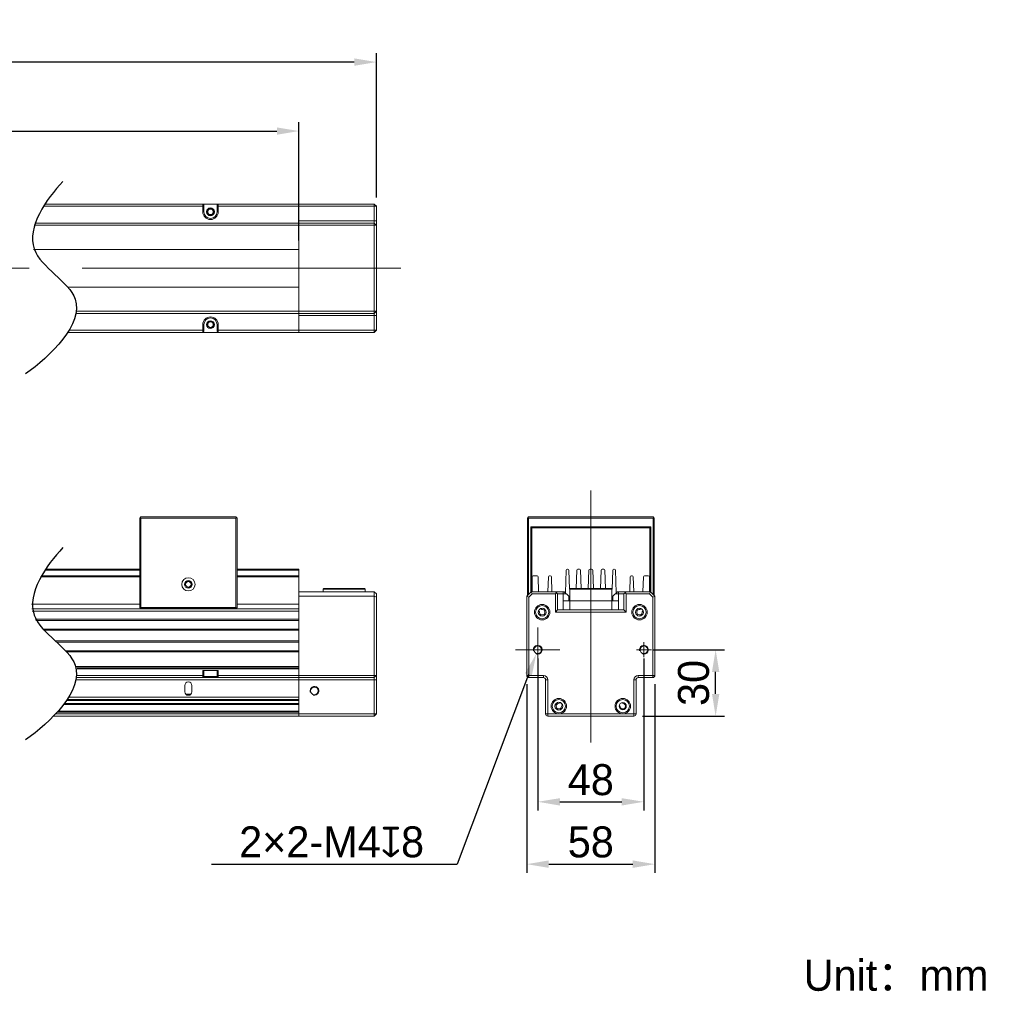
# Model space of a CAD drawing. Header units: millimetres. Extents: x 34 to 318, y 57 to 170.
# Tile 2 of 2: x 207 to 318, y 57 to 167. Entities that reach past the tile are written whole.
import ezdxf

# ---------------------------------------------------------------- set-up
doc = ezdxf.new("R2010")
doc.units = ezdxf.units.MM
doc.header["$LTSCALE"] = 3
doc.header["$PDSIZE"] = -5
doc.linetypes.add('点画线', pattern=[18, 12, -2, 2, -2])
doc.layers.get('Defpoints').update_dxf_attribs({"lineweight": 18})
for name, color, linetype, lineweight in [('中心线层', 1, '点画线', 18), ('尺寸线层', 3, 'Continuous', 18), ('标注', 3, 'Continuous', 25), ('粗实线', 7, 'Continuous', 30), ('细实线层', 7, 'Continuous', 18)]:
    doc.layers.add(name, color=color, linetype=linetype, lineweight=lineweight)
doc.styles.get("Standard").update_dxf_attribs({"font": '兰亭黑 GBK.TTF'})
doc.dimstyles.new('CST Standard', dxfattribs={"dimtxt": 3.5, "dimasz": 2.5, "dimexe": 1, "dimexo": 1, "dimgap": 0.6, "dimtad": 1, "dimtoh": 1, "dimdsep": 46, "dimtxsty": 'Standard', "dimcen": -2.5, "dimdle": 5, "dimadec": 0, "dimazin": 2, "dimtfac": 1, "dimtofl": 0, "dimtmove": 0, "dimatfit": 0, "dimfxl": 1, "dimtolj": 1, "dimarcsym": 0})

# ---------------------------------------------------------------- blocks, each defined once
blk = doc.blocks.new('*X1')
at = {"layer": 'Defpoints', "color": 0}
for p in [(238.15, 154.49), (63.15, 141.11), (238.15, 141.11)]:
    blk.add_point(p, dxfattribs=at)
at = {"layer": '尺寸线层', "color": 0, "linetype": 'Continuous', "lineweight": -2, "ltscale": 3}
for p, q in [((63.15, 142.11), (63.15, 155.49)), ((238.15, 142.11), (238.15, 155.49)), ((65.65, 154.49), (235.65, 154.49))]:
    blk.add_line(p, q, dxfattribs=at)
at = {"layer": '尺寸线层', "color": 0}
for points in [[(65.65, 154.9), (65.65, 154.07), (63.15, 154.49)], [(235.65, 154.07), (235.65, 154.9), (238.15, 154.49)]]:
    blk.add_solid(points, dxfattribs=at)
at = {"layer": '尺寸线层', "color": 0, "ltscale": 3, "insert": (150.65, 157.5), "char_height": 3.5, "attachment_point": 5, "bg_fill": 3, "box_fill_scale": 1.1, "bg_fill_color": 9, "bg_fill_true_color": 13158600, "bg_fill_transparency": 0}
blk.add_mtext('\\A1;2000(发光区)', dxfattribs=at)
blk = doc.blocks.new('*X2')
at = {"layer": 'Defpoints', "color": 0}
for p in [(54.4, 162.29), (54.4, 145.98), (246.9, 145.98)]:
    blk.add_point(p, dxfattribs=at)
at = {"layer": '尺寸线层', "color": 0, "linetype": 'Continuous', "lineweight": -2, "ltscale": 3}
for p, q in [((54.4, 146.98), (54.4, 163.29)), ((246.9, 146.98), (246.9, 163.29)), ((244.4, 162.29), (56.9, 162.29))]:
    blk.add_line(p, q, dxfattribs=at)
at = {"layer": '尺寸线层', "color": 0}
for points in [[(56.9, 162.71), (56.9, 161.87), (54.4, 162.29)], [(244.4, 161.87), (244.4, 162.71), (246.9, 162.29)]]:
    blk.add_solid(points, dxfattribs=at)
at = {"layer": '尺寸线层', "color": 0, "ltscale": 3, "insert": (150.65, 164.79), "char_height": 3.5, "attachment_point": 5, "bg_fill": 3, "box_fill_scale": 1.1, "bg_fill_color": 9, "bg_fill_true_color": 13158600, "bg_fill_transparency": 0}
blk.add_mtext('\\A1;2070', dxfattribs=at)
blk = doc.blocks.new('*X9')
at = {"layer": 'Defpoints', "color": 0}
for p in [(265.14, 95.84), (277.14, 95.84), (277.14, 78.65)]:
    blk.add_point(p, dxfattribs=at)
at = {"layer": '尺寸线层', "color": 0, "linetype": 'Continuous', "lineweight": -2, "ltscale": 3}
for p, q in [((265.14, 94.84), (265.14, 77.65)), ((277.14, 94.84), (277.14, 77.65)), ((267.64, 78.65), (274.64, 78.65))]:
    blk.add_line(p, q, dxfattribs=at)
at = {"layer": '尺寸线层', "color": 0}
for points in [[(267.64, 79.06), (267.64, 78.23), (265.14, 78.65)], [(274.64, 78.23), (274.64, 79.06), (277.14, 78.65)]]:
    blk.add_solid(points, dxfattribs=at)
at = {"layer": '尺寸线层', "color": 0, "ltscale": 3, "insert": (271.14, 81.13), "char_height": 3.5, "attachment_point": 5, "bg_fill": 3, "box_fill_scale": 1.1, "bg_fill_color": 9, "bg_fill_true_color": 13158600, "bg_fill_transparency": 0}
blk.add_mtext('\\A1;48', dxfattribs=at)
blk = doc.blocks.new('*X10')
at = {"layer": 'Defpoints', "color": 0}
for p in [(263.89, 92.94), (278.39, 92.94), (278.39, 71.6)]:
    blk.add_point(p, dxfattribs=at)
at = {"layer": '尺寸线层', "color": 0, "linetype": 'Continuous', "lineweight": -2, "ltscale": 3}
for p, q in [((263.89, 91.94), (263.89, 70.6)), ((278.39, 91.94), (278.39, 70.6)), ((266.39, 71.6), (275.89, 71.6))]:
    blk.add_line(p, q, dxfattribs=at)
at = {"layer": '尺寸线层', "color": 0}
for points in [[(266.39, 72.02), (266.39, 71.18), (263.89, 71.6)], [(275.89, 71.18), (275.89, 72.02), (278.39, 71.6)]]:
    blk.add_solid(points, dxfattribs=at)
at = {"layer": '尺寸线层', "color": 0, "ltscale": 3, "insert": (271.14, 74.09), "char_height": 3.5, "attachment_point": 5, "bg_fill": 3, "box_fill_scale": 1.1, "bg_fill_color": 9, "bg_fill_true_color": 13158600, "bg_fill_transparency": 0}
blk.add_mtext('\\A1;58', dxfattribs=at)
blk = doc.blocks.new('*X11')
at = {"layer": 'Defpoints', "color": 0}
for p in [(277.14, 95.84), (285.25, 95.84), (276, 88.34)]:
    blk.add_point(p, dxfattribs=at)
at = {"layer": '尺寸线层', "color": 0, "linetype": 'Continuous', "lineweight": -2, "ltscale": 3}
for p, q in [((278.14, 95.84), (286.25, 95.84)), ((285.25, 90.84), (285.25, 93.34)), ((277, 88.34), (286.25, 88.34))]:
    blk.add_line(p, q, dxfattribs=at)
at = {"layer": '尺寸线层', "color": 0}
for points in [[(285.67, 93.34), (284.84, 93.34), (285.25, 95.84)], [(284.84, 90.84), (285.67, 90.84), (285.25, 88.34)]]:
    blk.add_solid(points, dxfattribs=at)
at = {"layer": '尺寸线层', "color": 0, "ltscale": 3, "insert": (282.77, 92.09), "char_height": 3.5, "attachment_point": 5, "rotation": 90, "bg_fill": 3, "box_fill_scale": 1.1, "bg_fill_color": 9, "bg_fill_true_color": 13158600, "bg_fill_transparency": 0}
blk.add_mtext('\\A1;30', dxfattribs=at)
blk = doc.blocks.new('*X12')
at = {"layer": 'Defpoints', "color": 0}
for p in [(265.32, 96.31), (264.97, 95.37)]:
    blk.add_point(p, dxfattribs=at)
at = {"layer": '尺寸线层', "color": 0, "linetype": 'Continuous', "ltscale": 3}
for p, q in [((265.14, 93.34), (265.14, 98.34)), ((262.64, 95.84), (267.64, 95.84))]:
    blk.add_line(p, q, dxfattribs=at)
at = {"layer": '尺寸线层', "color": 0, "linetype": 'Continuous', "lineweight": -2, "ltscale": 3}
blk.add_line((264.08, 93.03), (256.02, 71.6), dxfattribs=at)
at = {"layer": '尺寸线层', "color": 0}
blk.add_solid([(264.47, 92.88), (263.7, 93.18), (264.97, 95.37)], dxfattribs=at)
at = {"layer": '尺寸线层', "color": 0, "ltscale": 3, "insert": (241.84, 74.1), "char_height": 3.5, "attachment_point": 5, "bg_fill": 3, "box_fill_scale": 1.1, "bg_fill_color": 9, "bg_fill_true_color": 13158600, "bg_fill_transparency": 0}
blk.add_mtext('\\A1;\\A1;2×2-M4{\\fGDT|b1|i0|c0|p2;x}8', dxfattribs=at)
at = {"layer": '尺寸线层', "color": 0, "linetype": 'Continuous', "lineweight": -2, "ltscale": 3}
blk.add_line((228.27, 71.6), (256.02, 71.6), dxfattribs=at)

msp = doc.modelspace()

# ---------------------------------------------------------------- linework, layer by layer
at = {"layer": '中心线层', "color": 0}
for p, q in [((249.6461, 138.9812), (51.6461, 138.9812)), ((271.1417, 85.3383), (271.1417, 113.8633)), ((264.2989, 95.8383), (265.9844, 95.8383)), ((265.1417, 94.9956), (265.1417, 96.681)), ((276.2989, 95.8383), (277.9844, 95.8383)), ((277.1417, 94.9956), (277.1417, 96.681))]:
    msp.add_line(p, q, dxfattribs=at)
at = {"layer": '粗实线', "color": 0, "ltscale": 3}
for points, knots in [([(211.4718, 148.7946), (209.5601, 146.7973), (205.3893, 140.7501), (216.5471, 135.4011), (210.0213, 128.9672), (207.2407, 127.0491)], [0, 0, 0, 0, 557.18685587, 1049.58194794, 1730.34943848, 1730.34943848, 1730.34943848, 1730.34943848]), ([(211.4718, 107.3946), (209.5601, 105.3972), (205.3893, 99.3501), (216.5471, 94.0011), (210.0213, 87.5672), (207.2407, 85.6491)], [0, 0, 0, 0, 547.9152815, 1032.11693241, 1701.55647012, 1701.55647012, 1701.55647012, 1701.55647012])]:
    msp.add_open_spline(points, degree=3, knots=knots, dxfattribs=at)
at = {"layer": '细实线层', "color": 0}
for p, q in [((209.2422, 145.9812), (227.3961, 145.9812)), ((209.4035, 146.2312), (246.6461, 146.2312)), ((227.2711, 146.2312), (227.3961, 146.1062)), ((227.2711, 145.3562), (227.2711, 146.2312)), ((227.3961, 145.3562), (227.3961, 146.1062)), ((229.0211, 146.2312), (228.8961, 146.1062)), ((228.8961, 146.1062), (228.8961, 145.3562)), ((228.8961, 145.9812), (246.8961, 145.9812)), ((229.0211, 146.2312), (229.0211, 145.3562)), ((238.1461, 131.7312), (238.1461, 146.2312)), ((246.8961, 145.9812), (246.6461, 146.2312)), ((246.6461, 146.2312), (246.6461, 131.7312)), ((246.8961, 145.9812), (246.8961, 131.9812)), ((227.2711, 145.3562), (227.3961, 145.3562)), ((229.0211, 145.3562), (228.8961, 145.3562)), ((208.2004, 143.8437), (246.8961, 143.8437)), ((208.2875, 144.0937), (246.6461, 144.0937)), ((238.1461, 144.3437), (246.8961, 144.3437)), ((246.8961, 143.8437), (246.6461, 144.0937)), ((238.1461, 141.1062), (208.1314, 141.1062)), ((212.071, 136.8562), (238.1461, 136.8562)), ((246.6461, 133.8688), (213.0324, 133.8688)), ((246.8961, 134.1188), (213.0757, 134.1188)), ((238.1461, 133.6188), (246.8961, 133.6188)), ((246.8961, 134.1188), (246.6461, 133.8688)), ((227.2711, 132.6062), (227.3961, 132.6062)), ((227.2711, 131.7312), (227.2711, 132.6062)), ((227.3961, 131.8562), (227.3961, 132.6062)), ((229.0211, 132.6062), (228.8961, 132.6062)), ((228.8961, 132.6062), (228.8961, 131.8562)), ((229.0211, 132.6062), (229.0211, 131.7312)), ((246.6461, 131.7312), (212.072, 131.7312)), ((212.2314, 131.9812), (227.3961, 131.9812)), ((227.2711, 131.7312), (227.3961, 131.8562)), ((246.8961, 131.9812), (228.8961, 131.9812)), ((229.0211, 131.7312), (228.8961, 131.8562)), ((246.8961, 131.9812), (246.6461, 131.7312)), ((220.1461, 110.7383), (220.2711, 110.8633)), ((220.1461, 100.6133), (220.1461, 110.7383)), ((220.2086, 110.8008), (220.2711, 110.7383)), ((231.0211, 110.8633), (220.2711, 110.8633)), ((231.0211, 110.7383), (220.2711, 110.7383)), ((220.2711, 100.6133), (220.2711, 110.7383)), ((231.0211, 110.8633), (231.1461, 110.7383)), ((231.0211, 110.7383), (231.0836, 110.8008)), ((231.0211, 110.7383), (231.0211, 100.6133)), ((231.1461, 110.7383), (231.1461, 100.6133)), ((263.9792, 110.7383), (264.1042, 110.8633)), ((263.9792, 110.7383), (263.9792, 101.9889)), ((264.0417, 110.8008), (264.1042, 110.7383)), ((278.1792, 110.8633), (264.1042, 110.8633)), ((264.1042, 110.7383), (264.1042, 102.1139)), ((278.1792, 110.7383), (264.1042, 110.7383)), ((278.1792, 110.8633), (278.3042, 110.7383)), ((278.1792, 110.7383), (278.2417, 110.8008)), ((278.1792, 102.1139), (278.1792, 110.7383)), ((278.3042, 101.9889), (278.3042, 110.7383)), ((264.3542, 102.3639), (264.3542, 109.7383)), ((264.4792, 109.6133), (264.3542, 109.7383)), ((264.3542, 109.7383), (277.9292, 109.7383)), ((264.4792, 102.4014), (264.4792, 109.6133)), ((264.4792, 109.6133), (277.8042, 109.6133)), ((277.8042, 109.6133), (277.9292, 109.7383)), ((277.8042, 109.6133), (277.8042, 102.4014)), ((277.9292, 109.7383), (277.9292, 102.3639)), ((220.1461, 104.8427), (209.4111, 104.8427)), ((220.1461, 104.9633), (209.4918, 104.9633)), ((238.1461, 104.9633), (231.1461, 104.9633)), ((238.1461, 104.8427), (231.1461, 104.8427)), ((238.1461, 88.3383), (238.1461, 104.9633)), ((268.2717, 102.2715), (268.3614, 104.8427)), ((268.4864, 104.9633), (268.547, 104.9633)), ((268.7471, 102.6883), (268.6719, 104.8427)), ((269.4764, 102.7639), (269.5489, 104.8427)), ((269.6739, 104.9633), (269.8595, 104.9633)), ((269.9844, 104.8427), (270.0571, 102.7615)), ((270.8514, 102.7639), (270.9239, 104.8427)), ((271.0489, 104.9633), (271.2345, 104.9633)), ((271.3594, 104.8427), (271.432, 102.7639)), ((272.2263, 102.7615), (272.2989, 104.8427)), ((272.4239, 104.9633), (272.6095, 104.9633)), ((272.7344, 104.8427), (272.807, 102.7639)), ((273.6114, 104.8427), (273.5362, 102.6883)), ((273.7364, 104.9633), (273.797, 104.9633)), ((273.9219, 104.8427), (274.0117, 102.2715)), ((220.1461, 104.0883), (208.9466, 104.0883)), ((220.1461, 104.2133), (209.0187, 104.2133)), ((238.1461, 104.2133), (231.1461, 104.2133)), ((238.1461, 104.0883), (231.1461, 104.0883)), ((264.5167, 102.4014), (264.5167, 104.0883)), ((264.6417, 104.2133), (265.0604, 104.2133)), ((265.2444, 102.4014), (265.1853, 104.0927)), ((266.348, 104.0927), (266.289, 102.4014)), ((266.4729, 104.2133), (266.5604, 104.2133)), ((266.6853, 104.0927), (266.7444, 102.4014)), ((275.539, 102.4014), (275.598, 104.0927)), ((275.7229, 104.2133), (275.8104, 104.2133)), ((275.9944, 102.4014), (275.9353, 104.0927)), ((277.098, 104.0927), (277.039, 102.4014)), ((277.2229, 104.2133), (277.6417, 104.2133)), ((277.7667, 104.0883), (277.7667, 102.4014)), ((246.6461, 102.4014), (238.1461, 102.4014)), ((240.9711, 102.7639), (240.8961, 102.6889)), ((240.8961, 102.6889), (245.6461, 102.6889)), ((240.8961, 102.4014), (240.8961, 102.6889)), ((240.9711, 102.7639), (245.5711, 102.7639)), ((245.5711, 102.7639), (245.6461, 102.6889)), ((245.6461, 102.4014), (245.6461, 102.6889)), ((246.6461, 102.4014), (246.8961, 102.1514)), ((246.6461, 102.4014), (246.6461, 88.3383)), ((264.3917, 102.4014), (263.8917, 101.9014)), ((264.3917, 102.4014), (264.4952, 102.1514)), ((264.3917, 102.4014), (268.1417, 102.4014)), ((267.3917, 102.1514), (267.1417, 102.4014)), ((268.0167, 102.4014), (268.0167, 100.3389)), ((268.1417, 102.4014), (268.6417, 101.9014)), ((268.8417, 102.7639), (268.7667, 102.6889)), ((268.7667, 100.3389), (268.7667, 102.6889)), ((268.7667, 102.6889), (273.5167, 102.6889)), ((268.8417, 102.7639), (273.4417, 102.7639)), ((273.4417, 102.7639), (273.5167, 102.6889)), ((273.5167, 100.3389), (273.5167, 102.6889)), ((273.6417, 101.9014), (274.1417, 102.4014)), ((274.1417, 102.4014), (277.8917, 102.4014)), ((274.2667, 102.4014), (274.2667, 100.3389)), ((274.8917, 102.1514), (275.1417, 102.4014)), ((277.8917, 102.4014), (277.7881, 102.1514)), ((278.3917, 101.9014), (277.8917, 102.4014)), ((246.6461, 101.9014), (238.1461, 101.9014)), ((246.6461, 101.9014), (246.8961, 101.7979)), ((246.8961, 102.1514), (246.8961, 88.5883)), ((263.8917, 101.9014), (263.8917, 92.9383)), ((263.8917, 101.9014), (264.1417, 101.7979)), ((264.4952, 102.1514), (264.1417, 101.7979)), ((264.1417, 101.7979), (264.1417, 92.6883)), ((267.1417, 102.1514), (264.4952, 102.1514)), ((267.1417, 102.1514), (267.2667, 102.2764)), ((267.1417, 100.0889), (267.1417, 102.1514)), ((267.3917, 100.3389), (267.3917, 102.1514)), ((267.3917, 102.1514), (268.3917, 102.1514)), ((268.0167, 101.3889), (274.2667, 101.3889)), ((268.6417, 101.3889), (268.6417, 101.9014)), ((273.6417, 101.9014), (273.6417, 101.3889)), ((273.8917, 102.1514), (274.8917, 102.1514)), ((274.8917, 102.1514), (274.8917, 100.3389)), ((275.0167, 102.2764), (275.1417, 102.1514)), ((277.7881, 102.1514), (275.1417, 102.1514)), ((275.1417, 102.1514), (275.1417, 100.0889)), ((278.1417, 101.7979), (277.7881, 102.1514)), ((278.3917, 101.9014), (278.1417, 101.7979)), ((278.1417, 92.6883), (278.1417, 101.7979)), ((278.3917, 92.9383), (278.3917, 101.9014)), ((207.9288, 101.0133), (220.1461, 101.0133)), ((207.948, 100.4785), (238.1461, 100.4785)), ((238.1461, 100.4633), (207.9497, 100.4633)), ((238.1461, 100.2133), (207.9881, 100.2133)), ((220.2711, 100.4883), (220.1461, 100.6133)), ((220.2086, 100.5508), (220.2711, 100.6133)), ((231.0211, 100.6133), (220.2711, 100.6133)), ((231.0211, 100.4883), (220.2711, 100.4883)), ((231.0211, 100.4883), (231.1461, 100.6133)), ((231.0211, 100.6133), (231.0836, 100.5508)), ((231.1461, 101.0133), (238.1461, 101.0133)), ((265.3323, 100.1325), (265.232, 100.2328)), ((265.5167, 100.4785), (265.5167, 100.506)), ((265.5167, 100.4785), (265.5975, 100.3977)), ((267.1417, 100.0889), (267.3917, 100.3389)), ((267.3917, 100.3389), (274.8917, 100.3389)), ((274.8917, 100.3389), (275.1417, 100.0889)), ((276.6859, 100.3977), (276.7667, 100.4785)), ((276.7667, 100.506), (276.7667, 100.4785)), ((277.0513, 100.2328), (276.951, 100.1325)), ((208.3246, 99.2883), (238.1461, 99.2883)), ((208.3958, 99.1633), (238.1461, 99.1633)), ((267.1417, 100.0889), (275.1417, 100.0889)), ((209.1482, 98.1883), (238.1461, 98.1883)), ((209.2671, 98.0633), (238.1461, 98.0633)), ((210.5967, 96.8383), (238.1461, 96.8383)), ((238.1461, 96.7133), (210.74, 96.7133)), ((238.1461, 95.7383), (211.8018, 95.7383)), ((211.9239, 95.6133), (238.1461, 95.6133)), ((238.1461, 93.9383), (213.0036, 93.9383)), ((213.0359, 93.8133), (238.1461, 93.8133)), ((213.0619, 93.6883), (238.1461, 93.6883)), ((213.026, 92.4383), (246.8961, 92.4383)), ((213.0713, 92.6883), (246.6461, 92.6883)), ((213.099, 92.9383), (227.3961, 92.9383)), ((227.2711, 93.4883), (229.0211, 93.4883)), ((227.2711, 92.6883), (227.2711, 93.4883)), ((227.2711, 92.6883), (227.3961, 92.8133)), ((227.3961, 92.8133), (227.3961, 93.4883)), ((228.8961, 92.8133), (227.3961, 92.8133)), ((228.8961, 93.4883), (228.8961, 92.8133)), ((228.8961, 92.9383), (246.8961, 92.9383)), ((229.0211, 92.6883), (228.8961, 92.8133)), ((229.0211, 93.4883), (229.0211, 92.6883)), ((246.8961, 92.9383), (246.6461, 92.6883)), ((265.7792, 92.9383), (263.8917, 92.9383)), ((264.1417, 92.6883), (265.7792, 92.6883)), ((265.7792, 92.9383), (265.7792, 92.6883)), ((266.2792, 92.4383), (266.0292, 92.4383)), ((266.0292, 92.4383), (266.0292, 88.5883)), ((266.2792, 92.4383), (266.2792, 88.3383)), ((276.0041, 92.4383), (276.2541, 92.4383)), ((276.0041, 88.3383), (276.0041, 92.4383)), ((276.2541, 88.5883), (276.2541, 92.4383)), ((276.5041, 92.9383), (278.3917, 92.9383)), ((276.5041, 92.9383), (276.5041, 92.6883)), ((276.5041, 92.6883), (278.1417, 92.6883)), ((225.2461, 91.8133), (225.2461, 91.0883)), ((226.0461, 91.0883), (226.0461, 91.8133)), ((211.9931, 90.2133), (238.1461, 90.2133)), ((238.1461, 90.4633), (212.1576, 90.4633)), ((225.3419, 90.8302), (225.9503, 90.8302)), ((211.5841, 89.6508), (238.1461, 89.6508)), ((211.6795, 89.7758), (238.1461, 89.7758)), ((211.9067, 90.0883), (238.1461, 90.0883)), ((267.6737, 89.873), (267.6467, 89.8459)), ((267.9118, 89.5807), (267.9389, 89.6078)), ((210.4363, 88.3383), (246.6461, 88.3383)), ((210.675, 88.5883), (246.8961, 88.5883)), ((238.1461, 88.7758), (210.8479, 88.7758)), ((238.1461, 88.9008), (210.9603, 88.9008)), ((246.8961, 88.5883), (246.6461, 88.3383)), ((266.0292, 88.5883), (276.2541, 88.5883)), ((266.2792, 88.3383), (276.0041, 88.3383))]:
    msp.add_line(p, q, dxfattribs=at)
for centre, radius in [((228.1461, 145.3562), 0.4375), ((228.1461, 145.3562), 0.3125), ((228.1461, 132.6062), 0.4375), ((228.1461, 132.6062), 0.3125), ((225.6461, 103.2383), 0.75), ((225.6461, 103.2383), 0.4375), ((225.6461, 103.2383), 0.3125), ((265.6417, 100.0883), 0.875), ((265.6417, 100.0883), 0.75), ((265.6417, 100.0883), 0.4375), ((276.6417, 100.0883), 0.875), ((276.6417, 100.0883), 0.75), ((276.6417, 100.0883), 0.4375), ((265.1417, 95.8383), 0.4375), ((277.1417, 95.8383), 0.4375), ((239.8961, 91.1883), 0.4375), ((267.5292, 89.4633), 0.875), ((267.5292, 89.4633), 0.75), ((274.7541, 89.4633), 0.875), ((274.7541, 89.4633), 0.75), ((267.5292, 89.4633), 0.4375), ((274.7541, 89.4633), 0.4)]:
    msp.add_circle(centre, radius, dxfattribs=at)
for centre, radius, start, end in [((228.1461, 145.3562), 0.875, 180, 0), ((228.1461, 145.3562), 0.75, 180, 0), ((228.1461, 145.3562), 0.375, 255, 195), ((228.1461, 132.6062), 0.875, 0, 180), ((228.1461, 132.6062), 0.75, 0, 180), ((228.1461, 132.6062), 0.375, 255, 195), ((268.4864, 104.8383), 0.125, 90, 178), ((268.547, 104.8383), 0.125, 2, 90), ((269.6739, 104.8383), 0.125, 90, 178), ((269.8595, 104.8383), 0.125, 2, 90), ((271.0489, 104.8383), 0.125, 90, 178), ((271.2345, 104.8383), 0.125, 2, 90), ((272.4239, 104.8383), 0.125, 90, 178), ((272.6095, 104.8383), 0.125, 2, 90), ((273.7364, 104.8383), 0.125, 90, 178), ((273.797, 104.8383), 0.125, 2, 90), ((225.6461, 103.2383), 0.375, 255, 195), ((264.6417, 104.0883), 0.125, 90, 180), ((265.0604, 104.0883), 0.125, 2, 90), ((266.4729, 104.0883), 0.125, 90, 178), ((266.5604, 104.0883), 0.125, 2, 90), ((275.7229, 104.0883), 0.125, 90, 178), ((275.8104, 104.0883), 0.125, 2, 90), ((277.2229, 104.0883), 0.125, 90, 178), ((277.6417, 104.0883), 0.125, 0, 90), ((265.6417, 100.0883), 0.3125, 171.869898, 98.130102), ((276.6417, 100.0883), 0.3125, 81.869898, 8.130102), ((265.1417, 95.8383), 0.5, 255, 195), ((277.1417, 95.8383), 0.5, 255, 195), ((264.1417, 92.9383), 0.25, 180, 270), ((265.7792, 92.4383), 0.5, 0, 90), ((265.7792, 92.4383), 0.25, 0, 90), ((276.5041, 92.4383), 0.5, 90, 180), ((276.5041, 92.4383), 0.25, 90, 180), ((278.1417, 92.9383), 0.25, 270, 360), ((225.6461, 91.8133), 0.4, 0, 180), ((239.8961, 91.1883), 0.5, 255, 195), ((225.6461, 91.0883), 0.4, 180, 0), ((267.5292, 89.4633), 0.3125, 96.057559, 353.942441), ((267.4699, 90.0227), 0.25, 276.057559, 315), ((267.5292, 89.4633), 0.4, 17.045619, 73.336747), ((268.0886, 89.404), 0.25, 135, 173.942441), ((274.1947, 89.404), 0.25, 6.057559, 45), ((274.7541, 89.4633), 0.3125, 186.057559, 83.942441), ((274.8135, 90.0227), 0.25, 225, 263.942441), ((266.2792, 88.5883), 0.25, 180, 270), ((276.0041, 88.5883), 0.25, 270, 360)]:
    msp.add_arc(centre, radius, start, end, dxfattribs=at)

# ---------------------------------------------------------------- texts
at = {"layer": '标注', "ltscale": 3, "insert": (295.2032, 60.7844), "char_height": 3.5, "width": 55.615857, "attachment_point": 1}
msp.add_mtext('{\\fFZLanTingHei-R-GBK|b0|i0|c134|p2;\\C0;Unit：mm}', dxfattribs=at)

# ---------------------------------------------------------------- next in the draw order: dimensions: what is measured, and where the dimension line sits
at = {"layer": '尺寸线层', "color": 0, "ltscale": 3}
dim = msp.add_linear_dim(base=(238.1461, 154.4868), p1=(63.1461, 141.1062), p2=(238.1461, 141.1062), text='2000(发光区)', dimstyle='CST Standard', override={"dimlfac": 4, "dimsah": 1, "dimtfill": 1}, dxfattribs=at)
dim.commit()
dim.dimension.update_dxf_attribs({"geometry": '*X1', "text_midpoint": (150.6461, 157.4965)})
dim = msp.add_linear_dim(base=(277.1417, 78.6468), p1=(265.1417, 95.8383), p2=(277.1417, 95.8383), dimstyle='CST Standard', override={"dimlfac": 4, "dimsah": 1, "dimtfill": 1, "dimtzin": 8}, dxfattribs=at)
dim.commit()
dim.dimension.update_dxf_attribs({"geometry": '*X9', "text_midpoint": (271.1417, 81.1342)})

# ---------------------------------------------------------------- next in the draw order: dimensions: what is measured, and where the dimension line sits
dim = msp.add_linear_dim(base=(54.3961, 162.2891), p1=(246.8961, 145.9812), p2=(54.3961, 145.9812), text='2070', dimstyle='CST Standard', override={"dimlfac": 4, "dimsah": 1, "dimtfill": 1}, dxfattribs=at)
dim.commit()
dim.dimension.update_dxf_attribs({"geometry": '*X2', "text_midpoint": (150.6461, 164.7857)})
dim = msp.add_linear_dim(base=(278.3917, 71.6003), p1=(263.8917, 92.9383), p2=(278.3917, 92.9383), dimstyle='CST Standard', override={"dimlfac": 4, "dimsah": 1, "dimtfill": 1, "dimtzin": 8}, dxfattribs=at)
dim.commit()
dim.dimension.update_dxf_attribs({"geometry": '*X10', "text_midpoint": (271.1417, 74.0878)})

# ---------------------------------------------------------------- next in the draw order: dimensions: what is measured, and where the dimension line sits
dim = msp.add_diameter_dim_2p(p1=(265.3178, 96.3063), p2=(264.9656, 95.3704), text='\\A1;2×2-M4{\\fGDT|b1|i0|c0|p2;x}8', dimstyle='CST Standard', override={"dimlfac": 4, "dimpost": '2×2-M<>{\\fcxgdtshp;b}8', "dimtxsty": 'Standard', "dimsah": 1, "dimtfill": 1, "dimtzin": 8}, dxfattribs=at)
dim.commit()
dim.dimension.update_dxf_attribs({"geometry": '*X12', "text_midpoint": (241.8445, 71.6003), "dimtype": 163})
dim = msp.add_linear_dim(base=(285.2538, 95.8383), p1=(276.0041, 88.3383), p2=(277.1417, 95.8383), angle=90, dimstyle='CST Standard', override={"dimlfac": 4, "dimsah": 1, "dimtfill": 1, "dimtzin": 8}, dxfattribs=at)
dim.commit()
dim.dimension.update_dxf_attribs({"geometry": '*X11', "text_midpoint": (282.7663, 92.0883)})

doc.saveas('drawing.dxf')
